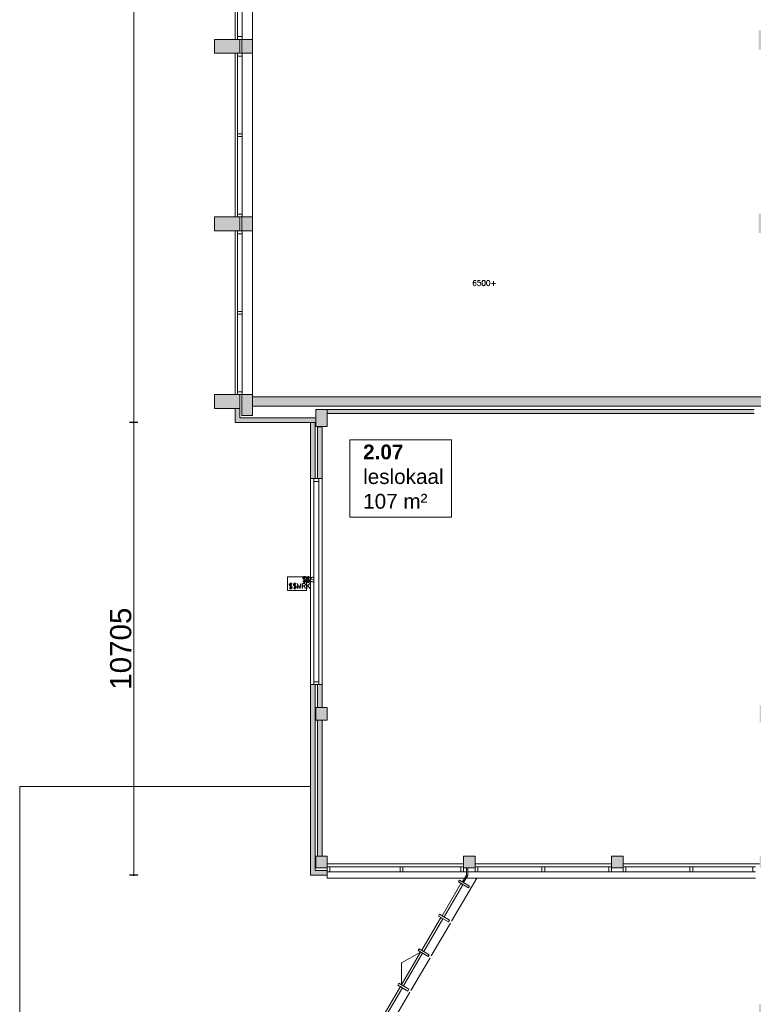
# Model space of a CAD drawing. Header units: millimetres. Extents: x 755778 to 1537169, y 90093 to 392038.
# Tile 86 of 134: x 1025191 to 1042541, y 345513 to 368793. Entities that reach past the tile are written whole.
import ezdxf

# ---------------------------------------------------------------- set-up
doc = ezdxf.new("R2010")
doc.units = ezdxf.units.MM
doc.layers.add('maatlijnen', color=7, linetype='Continuous')
doc.layers.add('NIV 2HB', color=7, linetype='Continuous', lineweight=0)
doc.layers.add('RUIMTEnr', color=7, linetype='Continuous', lineweight=5)
doc.styles.add('ROMANS', font='romans.shx')
doc.styles.get("Standard").update_dxf_attribs({"font": 'arial.ttf'})
doc.dimstyles.new('even', dxfattribs={"dimtxt": 500, "dimasz": 50, "dimexe": 100, "dimexo": 0, "dimgap": 50, "dimtad": 1, "dimdec": 0, "dimzin": 0, "dimdsep": 46, "dimtxsty": 'Standard', "dimblk": 'DOT', "dimcen": 1, "dimclrd": 7, "dimclre": 7, "dimclrt": 7, "dimadec": 0, "dimazin": 0, "dimtfac": 1, "dimtdec": 0, "dimtofl": 0, "dimtmove": 0, "dimatfit": 2, "dimldrblk": 'DOT', "dimfxl": 100, "dimfxlon": 1, "dimtolj": 1, "dimtzin": 0, "dimlwd": 5, "dimarcsym": 0})

# ---------------------------------------------------------------- blocks, each defined once
blk = doc.blocks.new('_Dot')
at = {"color": 0, "linetype": 'ByBlock', "lineweight": -2}
blk.add_line((-0.5, 0), (-1, 0), dxfattribs=at)
at = {"color": 0, "linetype": 'ByBlock', "const_width": 0.5}
blk.add_lwpolyline([(-0.25, 0, 1), (0.25, 0, 1)], format="xyb", close=True, dxfattribs=at)
blk = doc.blocks.new('*D144')
at = {"layer": 'Defpoints', "color": 0, "lineweight": 5, "transparency": 16777216}
for p in [(1030286, 381373), (1027887, 359273), (1030286, 359273)]:
    blk.add_point(p, dxfattribs=at)
at = {"layer": 'maatlijnen', "color": 7, "lineweight": -2, "transparency": 16777216}
for p, q in [((1027987, 381373), (1027787, 381373)), ((1027987, 359273), (1027787, 359273))]:
    blk.add_line(p, q, dxfattribs=at)
at = {"layer": 'maatlijnen', "color": 7, "lineweight": 5, "transparency": 16777216}
blk.add_line((1027887, 381323), (1027887, 359323), dxfattribs=at)
at = {"layer": 'maatlijnen', "color": 7, "lineweight": 5, "transparency": 16777216, "xscale": 50, "yscale": 50, "zscale": 50}
for p, rotation in [((1027887, 381373), 90), ((1027887, 359273), 270)]:
    blk.add_blockref('_Dot', p, dxfattribs=dict(at, rotation=rotation))
at = {"layer": 'maatlijnen', "color": 7, "lineweight": 5, "transparency": 16777216, "insert": (1027582, 370323), "char_height": 500, "attachment_point": 5, "rotation": 90}
blk.add_mtext('\\A1;22100', dxfattribs=at)
blk = doc.blocks.new('*D145')
at = {"layer": 'Defpoints', "color": 0, "lineweight": 5, "transparency": 16777216}
for p in [(1030286, 359273), (1027887, 348568), (1032071, 348568)]:
    blk.add_point(p, dxfattribs=at)
at = {"layer": 'maatlijnen', "color": 7, "lineweight": -2, "transparency": 16777216}
for p, q in [((1027987, 359273), (1027787, 359273)), ((1027987, 348568), (1027787, 348568))]:
    blk.add_line(p, q, dxfattribs=at)
at = {"layer": 'maatlijnen', "color": 7, "lineweight": 5, "transparency": 16777216}
blk.add_line((1027887, 359223), (1027887, 348618), dxfattribs=at)
at = {"layer": 'maatlijnen', "color": 7, "lineweight": 5, "transparency": 16777216, "xscale": 50, "yscale": 50, "zscale": 50}
for p, rotation in [((1027887, 359273), 90), ((1027887, 348568), 270)]:
    blk.add_blockref('_Dot', p, dxfattribs=dict(at, rotation=rotation))
at = {"layer": 'maatlijnen', "color": 7, "lineweight": 5, "transparency": 16777216, "insert": (1027582, 353921), "char_height": 500, "attachment_point": 5, "rotation": 90}
blk.add_mtext('\\A1;10705', dxfattribs=at)

msp = doc.modelspace()

# ---------------------------------------------------------------- hatches: boundary and pattern name
at = {"layer": 'NIV 2HB', "lineweight": 5, "true_color": 0x555d61}
h = msp.add_hatch(color=251, dxfattribs=at)
h.paths.add_polyline_path([(1030445.6, 381213.1), (1030695.6, 381213.1), (1030695.6, 380598.1), (1030445.6, 380598.1)])
h.paths.add_polyline_path([(1030445.6, 376728.1), (1030445.6, 376398.1), (1030695.6, 376398.1), (1030695.6, 376728.1)])
h.paths.add_polyline_path([(1030445.6, 372528.1), (1030445.6, 372198.1), (1030695.6, 372198.1), (1030695.6, 372528.1)])
h.paths.add_polyline_path([(1030445.6, 368328.1), (1030445.6, 367998.1), (1030695.6, 367998.1), (1030695.6, 368328.1)])
h.paths.add_polyline_path([(1030445.6, 364128.1), (1030445.6, 363798.1), (1030695.6, 363798.1), (1030695.6, 364128.1)])
h.paths.add_polyline_path([(1030695.6, 359433.1), (1030445.6, 359433.1), (1030445.6, 359928.1), (1030695.6, 359928.1)])
h = msp.add_hatch(color=251, dxfattribs=at)
h.paths.add_polyline_path([(1048225.6, 380598.1), (1048225.6, 380928.1), (1047625.6, 380928.1), (1047625.6, 380598.1)])
h.paths.add_polyline_path([(1029795.6, 380598.1), (1029795.6, 380928.1), (1030395.6, 380928.1), (1030395.6, 380598.1)])
h.paths.add_polyline_path([(1048225.6, 367998.1), (1048225.6, 368328.1), (1047625.6, 368328.1), (1047625.6, 367998.1)])
h.paths.add_polyline_path([(1048225.6, 363798.1), (1048225.6, 364128.1), (1047625.6, 364128.1), (1047625.6, 363798.1)])
h.paths.add_polyline_path([(1048225.6, 372198.1), (1048225.6, 372528.1), (1047625.6, 372528.1), (1047625.6, 372198.1)])
h.paths.add_polyline_path([(1048225.6, 376398.1), (1048225.6, 376728.1), (1047625.6, 376728.1), (1047625.6, 376398.1)])
h.paths.add_polyline_path([(1029795.6, 367998.1), (1029795.6, 368328.1), (1030395.6, 368328.1), (1030395.6, 367998.1)])
h.paths.add_polyline_path([(1029795.6, 363798.1), (1029795.6, 364128.1), (1030395.6, 364128.1), (1030395.6, 363798.1)])
h.paths.add_polyline_path([(1029795.6, 372198.1), (1029795.6, 372528.1), (1030395.6, 372528.1), (1030395.6, 372198.1)])
h.paths.add_polyline_path([(1029795.6, 376398.1), (1029795.6, 376728.1), (1030395.6, 376728.1), (1030395.6, 376398.1)])
h.paths.add_polyline_path([(1042665.6, 363753.1), (1042665.6, 364208.1), (1042985.6, 364208.1), (1042985.6, 363753.1)])
h.paths.add_polyline_path([(1042665.6, 368083.1), (1042665.6, 368538.1), (1042985.6, 368538.1), (1042985.6, 368083.1)])
h.paths.add_polyline_path([(1042665.6, 372153.1), (1042665.6, 372608.1), (1042985.6, 372608.1), (1042985.6, 372153.1)])
h.paths.add_polyline_path([(1042665.6, 376353.1), (1042665.6, 376808.1), (1042985.6, 376808.1), (1042985.6, 376353.1)])
h = msp.add_hatch(color=251, dxfattribs=at)
h.paths.add_polyline_path([(1042675.6, 338243.1), (1042975.6, 338243.1), (1042975.6, 338513.1), (1042675.6, 338513.1)])
h.paths.add_polyline_path([(1042675.6, 341743.1), (1042975.6, 341743.1), (1042975.6, 342013.1), (1042675.6, 342013.1)])
h.paths.add_polyline_path([(1042675.6, 345243.1), (1042975.6, 345243.1), (1042975.6, 345513.1), (1042675.6, 345513.1)])
h.paths.add_polyline_path([(1042690.6, 348743.1), (1042960.6, 348743.1), (1042960.6, 349013.1), (1042690.6, 349013.1)])
h.paths.add_polyline_path([(1039190.6, 348743.1), (1039460.6, 348743.1), (1039460.6, 349013.1), (1039190.6, 349013.1)])
h.paths.add_polyline_path([(1042690.6, 352578.1), (1042960.6, 352578.1), (1042960.6, 352178.1), (1042690.6, 352178.1)])
h.paths.add_polyline_path([(1035690.6, 348743.1), (1035960.6, 348743.1), (1035960.6, 349013.1), (1035690.6, 349013.1)])
h.paths.add_polyline_path([(1032190.6, 348743.1), (1032460.6, 348743.1), (1032460.6, 349013.1), (1032190.6, 349013.1)])
h.paths.add_polyline_path([(1029795.6, 359598.1), (1029795.6, 359928.1), (1030395.6, 359928.1), (1030395.6, 359598.1)])
edge = h.paths.add_edge_path()
edge.add_line((1042565.6, 334787.1), (1042565.6, 335057.1))
edge.add_line((1042565.6, 335057.1), (1042985.6, 335057.1))
edge.add_line((1042985.6, 335057.1), (1042985.6, 334787.1))
at = {"layer": 'NIV 2HB', "lineweight": 5}
for points in [[(1043095.6, 359878.1), (1030695.6, 359878.1), (1030695.6, 359658.1), (1043095.6, 359658.1)], [(1032190.6, 359383.1), (1030395.6, 359383.1), (1030395.6, 359598.1), (1030285.6, 359598.1), (1030285.6, 359273.1), (1032190.6, 359273.1)], [(1042560.6, 359578.1), (1032460.6, 359578.1), (1032460.6, 359478.1), (1042560.6, 359478.1)], [(1032180.6, 359273.1), (1032070.6, 359273.1), (1032070.6, 357943.1), (1032180.6, 357943.1)], [(1032340.6, 359178.1), (1032230.6, 359178.1), (1032230.6, 357943.1), (1032262.6, 357943.1), (1032340.6, 357943.1)], [(1032180.6, 353073.1), (1032148.6, 353073.1), (1032070.6, 353073.1), (1032070.6, 348568.1), (1032460.6, 348568.1), (1032460.6, 348678.1), (1032180.6, 348678.1)]]:
    msp.add_hatch(color=7, dxfattribs=at).paths.add_polyline_path(points)
at = {"layer": 'NIV 2HB', "lineweight": 5, "true_color": 0x555d61}
h = msp.add_hatch(color=251, dxfattribs=at)
h.paths.add_polyline_path([(1032190.6, 352538.1), (1032460.6, 352538.1), (1032460.6, 352238.1), (1032190.6, 352238.1)])
h.paths.add_polyline_path([(1032190.6, 359578.1), (1032460.6, 359578.1), (1032460.6, 359178.1), (1032190.6, 359178.1)])
at = {"layer": 'NIV 2HB', "lineweight": 5}
for points in [[(1032340.6, 353073.1), (1032230.6, 353073.1), (1032230.6, 352528.1), (1032340.6, 352528.1)], [(1032340.6, 352228.1), (1032230.6, 352228.1), (1032230.6, 349013.1), (1032340.6, 349013.1)]]:
    msp.add_hatch(color=7, dxfattribs=at).paths.add_polyline_path(points, flags=17)

# ---------------------------------------------------------------- linework, layer by layer
at = {"layer": 'NIV 2HB', "color": 7, "lineweight": 5}
for p, q in [((1030285.6, 372198.1), (1030285.6, 368328.1)), ((1030695.6, 368328.1), (1030695.6, 372198.1)), ((1030341.6, 368395.1), (1030341.6, 370229.6)), ((1030455.6, 370229.6), (1030455.6, 368395.1)), ((1029795.6, 367998.1), (1029795.6, 368328.1)), ((1029795.6, 368328.1), (1030395.6, 368328.1)), ((1030395.6, 368328.1), (1030395.6, 367998.1)), ((1030445.6, 368328.1), (1030445.6, 367998.1)), ((1030695.6, 368328.1), (1030445.6, 368328.1)), ((1030695.6, 367998.1), (1030695.6, 368328.1)), ((1030395.6, 367998.1), (1029795.6, 367998.1)), ((1030285.6, 367998.1), (1030285.6, 364128.1)), ((1030341.6, 366096.6), (1030341.6, 367931.1)), ((1030445.6, 367998.1), (1030695.6, 367998.1)), ((1030455.6, 367931.1), (1030455.6, 366096.6)), ((1030695.6, 364128.1), (1030695.6, 367998.1)), ((1030341.6, 364195.1), (1030341.6, 366029.6)), ((1030455.6, 366029.6), (1030455.6, 364195.1)), ((1029795.6, 363798.1), (1029795.6, 364128.1)), ((1029795.6, 364128.1), (1030395.6, 364128.1)), ((1030395.6, 364128.1), (1030395.6, 363798.1)), ((1030445.6, 364128.1), (1030445.6, 363798.1)), ((1030695.6, 364128.1), (1030445.6, 364128.1)), ((1030695.6, 363798.1), (1030695.6, 364128.1)), ((1030395.6, 363798.1), (1029795.6, 363798.1)), ((1030285.6, 363798.1), (1030285.6, 359928.1)), ((1030341.6, 361896.6), (1030341.6, 363731.1)), ((1030445.6, 363798.1), (1030695.6, 363798.1)), ((1030455.6, 363731.1), (1030455.6, 361896.6)), ((1030695.6, 359928.1), (1030695.6, 363798.1)), ((1030341.6, 359995.1), (1030341.6, 361829.6)), ((1030455.6, 361829.6), (1030455.6, 359995.1)), ((1029795.6, 359598.1), (1029795.6, 359928.1)), ((1029795.6, 359928.1), (1030395.6, 359928.1)), ((1030395.6, 359928.1), (1030395.6, 359598.1)), ((1030445.6, 359433.1), (1030445.6, 359928.1)), ((1030445.6, 359928.1), (1030695.6, 359928.1)), ((1030695.6, 359928.1), (1030695.6, 359433.1)), ((1030695.6, 359878.1), (1043095.6, 359878.1)), ((1030695.6, 359658.1), (1030695.6, 359878.1)), ((1030395.6, 359598.1), (1029795.6, 359598.1)), ((1030395.6, 359598.1), (1030285.6, 359598.1)), ((1030285.6, 359598.1), (1030285.6, 359273.1)), ((1030395.6, 359383.1), (1030395.6, 359598.1)), ((1043095.6, 359658.1), (1030695.6, 359658.1)), ((1032190.6, 359578.1), (1032460.6, 359578.1)), ((1032190.6, 359178.1), (1032190.6, 359578.1)), ((1032460.6, 359578.1), (1032460.6, 359178.1)), ((1032460.6, 359578.1), (1042560.6, 359578.1)), ((1032460.6, 359478.1), (1042560.6, 359478.1)), ((1030285.6, 359273.1), (1032190.6, 359273.1)), ((1032190.6, 359383.1), (1030395.6, 359383.1)), ((1030695.6, 359433.1), (1030445.6, 359433.1)), ((1032180.6, 359273.1), (1032070.6, 359273.1)), ((1032070.6, 359273.1), (1032070.6, 357943.1)), ((1032180.6, 357943.1), (1032180.6, 359273.1)), ((1032190.6, 359273.1), (1032190.6, 359383.1)), ((1032460.6, 359178.1), (1032190.6, 359178.1)), ((1032230.6, 359168.1), (1032230.6, 357943.1)), ((1032340.6, 359168.1), (1032230.6, 359168.1)), ((1032340.6, 357943.1), (1032340.6, 359168.1)), ((1032070.6, 357943.1), (1032180.6, 357943.1)), ((1032070.6, 357943.1), (1032070.6, 353073.1)), ((1032148.6, 357943.1), (1032262.6, 357943.1)), ((1032148.6, 357876.1), (1032148.6, 357943.1)), ((1032262.6, 357876.1), (1032148.6, 357876.1)), ((1032148.6, 357876.1), (1032148.6, 353140.1)), ((1032262.6, 357876.1), (1032148.6, 357876.1)), ((1032230.6, 357943.1), (1032340.6, 357943.1)), ((1032262.6, 357943.1), (1032262.6, 357876.1)), ((1032262.6, 353140.1), (1032262.6, 357876.1)), ((1032340.6, 353073.1), (1032340.6, 357943.1)), ((1032180.6, 353073.1), (1032070.6, 353073.1)), ((1032070.6, 353073.1), (1032070.6, 348568.1)), ((1032148.6, 353140.1), (1032262.6, 353140.1)), ((1032148.6, 353073.1), (1032148.6, 353140.1)), ((1032148.6, 353140.1), (1032262.6, 353140.1)), ((1032262.6, 353073.1), (1032148.6, 353073.1)), ((1032180.6, 348678.1), (1032180.6, 353073.1)), ((1032230.6, 353073.1), (1032230.6, 352528.1)), ((1032340.6, 353073.1), (1032230.6, 353073.1)), ((1032262.6, 353140.1), (1032262.6, 353073.1)), ((1032340.6, 352528.1), (1032340.6, 353073.1)), ((1032190.6, 352528.1), (1032460.6, 352528.1)), ((1032190.6, 352228.1), (1032190.6, 352528.1)), ((1032230.6, 352528.1), (1032340.6, 352528.1)), ((1032460.6, 352528.1), (1032460.6, 352228.1)), ((1032460.6, 352228.1), (1032190.6, 352228.1)), ((1032230.6, 349013.1), (1032230.6, 352228.1)), ((1032230.6, 352228.1), (1032340.6, 352228.1)), ((1032340.6, 352228.1), (1032340.6, 349013.1)), ((1032460.6, 349013.1), (1032190.6, 349013.1)), ((1032190.6, 349013.1), (1032190.6, 348743.1)), ((1032340.6, 349013.1), (1032230.6, 349013.1)), ((1032460.6, 348743.1), (1032460.6, 349013.1)), ((1035960.6, 349013.1), (1035690.6, 349013.1)), ((1035690.6, 349013.1), (1035690.6, 348743.1)), ((1035960.6, 348743.1), (1035960.6, 349013.1)), ((1039460.6, 349013.1), (1039190.6, 349013.1)), ((1039190.6, 349013.1), (1039190.6, 348743.1)), ((1039460.6, 348743.1), (1039460.6, 349013.1)), ((1032190.6, 348743.1), (1032460.6, 348743.1)), ((1035690.6, 348838.1), (1032460.6, 348838.1)), ((1032527.6, 348760.1), (1034187.1, 348760.1)), ((1034254.1, 348760.1), (1035623.6, 348760.1)), ((1035690.6, 348743.1), (1035960.6, 348743.1)), ((1035758.6, 348567.8), (1035758.6, 348743.1)), ((1035758.6, 348743.1), (1035788.6, 348743.1)), ((1035788.6, 348743.1), (1035788.6, 348559.6)), ((1039190.6, 348838.1), (1035960.6, 348838.1)), ((1036027.6, 348760.1), (1037542.1, 348760.1)), ((1037609.1, 348760.1), (1039123.6, 348760.1)), ((1039190.6, 348743.1), (1039460.6, 348743.1)), ((1042690.6, 348838.1), (1039460.6, 348838.1)), ((1039527.6, 348760.1), (1041042.1, 348760.1)), ((1041109.1, 348760.1), (1042526.6, 348760.1)), ((1032070.6, 348568.1), (1032460.6, 348568.1)), ((1032460.6, 348678.1), (1032180.6, 348678.1)), ((1032460.6, 348568.1), (1032460.6, 348678.1)), ((1032460.6, 348623.1), (1032460.6, 348593.1)), ((1032527.6, 348646.1), (1034187.1, 348646.1)), ((1035663.1, 348405.7), (1035758.6, 348567.8)), ((1035788.6, 348559.6), (1035689, 348390.4)), ((1037609.1, 348646.1), (1039325.6, 348646.1)), ((1039325.6, 348646.1), (1041042.1, 348646.1)), ((1041109.1, 348646.1), (1042526.6, 348646.1)), ((1035178.8, 347608), (1035626, 348369.5)), ((1035673.4, 348341.6), (1035226.2, 347580.1)), ((1036003.1, 348498.1), (1035402.8, 347476.2)), ((1035565.7, 348405), (1035591, 348448.1)), ((1035802.7, 348265.5), (1035565.7, 348405)), ((1035591, 348448.1), (1035828, 348308.6)), ((1035626, 348369.5), (1035673.4, 348341.6)), ((1035689, 348390.4), (1035663.1, 348405.7)), ((1035828, 348308.6), (1035802.7, 348265.5)), ((1035093.1, 347600.4), (1035118.4, 347643.5)), ((1035330.1, 347461), (1035093.1, 347600.4)), ((1035118.4, 347643.5), (1035355.4, 347504.1)), ((1035226.2, 347580.1), (1035178.8, 347608)), ((1034698.9, 346790.5), (1035153.4, 347564.9)), ((1035200.8, 347537), (1034746.4, 346762.6)), ((1035377.5, 347433.1), (1034922.8, 346658.7)), ((1035153.4, 347564.9), (1035200.8, 347537)), ((1035355.4, 347504.1), (1035330.1, 347461)), ((1034673.6, 346747.4), (1034219.8, 345974.2)), ((1034224, 346492.2), (1034673.6, 346747.4)), ((1034266.3, 345946.9), (1034721.1, 346719.6)), ((1034613.2, 346782.9), (1034638.6, 346826)), ((1034850.2, 346643.4), (1034613.2, 346782.9)), ((1034638.6, 346826), (1034875.6, 346686.5)), ((1034721.1, 346719.6), (1034673.6, 346747.4)), ((1034746.4, 346762.6), (1034698.9, 346790.5)), ((1034875.6, 346686.5), (1034850.2, 346643.4)), ((1034219.8, 345974.2), (1034224, 346492.2)), ((1034443.8, 345842.5), (1034897.6, 346615.5)), ((1034134, 345966.8), (1034159.4, 346009.9)), ((1034371, 345827.3), (1034134, 345966.8)), ((1034159.4, 346009.9), (1034396.4, 345870.4)), ((1034218.9, 345974.7), (1034266.3, 345946.9)), ((1033740.7, 345157.6), (1034194.4, 345931.3)), ((1034241.8, 345903.4), (1033788.1, 345129.8)), ((1034418.4, 345799.4), (1033964.9, 345026)), ((1034194.4, 345931.3), (1034241.8, 345903.4)), ((1034396.4, 345870.4), (1034371, 345827.3))]:
    msp.add_line(p, q, dxfattribs=at)
at = {"layer": 'NIV 2HB', "color": 7, "linetype": 'ByBlock', "lineweight": 5}
for p, q in [((1030341.6, 368395.1), (1030341.6, 368328.1)), ((1030455.6, 368395.1), (1030341.6, 368395.1)), ((1030455.6, 368328.1), (1030341.6, 368328.1)), ((1030455.6, 368328.1), (1030455.6, 368395.1)), ((1030341.6, 367998.1), (1030341.6, 367931.1)), ((1030455.6, 367998.1), (1030341.6, 367998.1)), ((1030455.6, 367931.1), (1030341.6, 367931.1)), ((1030455.6, 367931.1), (1030455.6, 367998.1)), ((1030341.6, 366096.6), (1030341.6, 366029.6)), ((1030455.6, 366096.6), (1030341.6, 366096.6)), ((1030455.6, 366029.6), (1030341.6, 366029.6)), ((1030455.6, 366029.6), (1030455.6, 366096.6)), ((1030341.6, 364195.1), (1030341.6, 364128.1)), ((1030455.6, 364195.1), (1030341.6, 364195.1)), ((1030455.6, 364128.1), (1030341.6, 364128.1)), ((1030455.6, 364128.1), (1030455.6, 364195.1)), ((1030341.6, 363798.1), (1030341.6, 363731.1)), ((1030455.6, 363798.1), (1030341.6, 363798.1)), ((1030455.6, 363731.1), (1030341.6, 363731.1)), ((1030455.6, 363731.1), (1030455.6, 363798.1)), ((1030341.6, 361896.6), (1030341.6, 361829.6)), ((1030455.6, 361896.6), (1030341.6, 361896.6)), ((1030455.6, 361829.6), (1030341.6, 361829.6)), ((1030455.6, 361829.6), (1030455.6, 361896.6)), ((1030341.6, 359995.1), (1030341.6, 359928.1)), ((1030455.6, 359995.1), (1030341.6, 359995.1)), ((1030455.6, 359928.1), (1030341.6, 359928.1)), ((1030455.6, 359928.1), (1030455.6, 359995.1)), ((1032262.6, 357943.1), (1032148.6, 357943.1)), ((1032262.6, 353073.1), (1032148.6, 353073.1)), ((1032460.6, 348760.1), (1032527.6, 348760.1)), ((1032460.6, 348760.1), (1032460.6, 348646.1)), ((1032527.6, 348760.1), (1032527.6, 348646.1)), ((1034187.1, 348760.1), (1034254.1, 348760.1)), ((1034187.1, 348760.1), (1034187.1, 348646.1)), ((1034254.1, 348760.1), (1034254.1, 348646.1)), ((1035623.6, 348760.1), (1035690.6, 348760.1)), ((1035623.6, 348760.1), (1035623.6, 348646.1)), ((1035690.6, 348760.1), (1035690.6, 348646.1)), ((1035960.6, 348760.1), (1036027.6, 348760.1)), ((1035960.6, 348760.1), (1035960.6, 348646.1)), ((1036027.6, 348760.1), (1036027.6, 348646.1)), ((1037542.1, 348760.1), (1037609.1, 348760.1)), ((1037542.1, 348760.1), (1037542.1, 348646.1)), ((1037609.1, 348760.1), (1037609.1, 348646.1)), ((1039123.6, 348760.1), (1039190.6, 348760.1)), ((1039123.6, 348760.1), (1039123.6, 348646.1)), ((1039190.6, 348760.1), (1039190.6, 348646.1)), ((1039460.6, 348760.1), (1039527.6, 348760.1)), ((1039460.6, 348760.1), (1039460.6, 348646.1)), ((1039527.6, 348760.1), (1039527.6, 348646.1)), ((1041042.1, 348760.1), (1041109.1, 348760.1)), ((1041042.1, 348760.1), (1041042.1, 348646.1)), ((1041109.1, 348760.1), (1041109.1, 348646.1)), ((1042526.6, 348760.1), (1042593.6, 348760.1)), ((1042526.6, 348760.1), (1042526.6, 348646.1)), ((1032527.6, 348646.1), (1032460.6, 348646.1)), ((1034254.1, 348646.1), (1034187.1, 348646.1)), ((1035690.6, 348646.1), (1035623.6, 348646.1)), ((1036027.6, 348646.1), (1035960.6, 348646.1)), ((1037609.1, 348646.1), (1037542.1, 348646.1)), ((1039190.6, 348646.1), (1039123.6, 348646.1)), ((1039527.6, 348646.1), (1039460.6, 348646.1)), ((1041109.1, 348646.1), (1041042.1, 348646.1)), ((1042593.6, 348646.1), (1042526.6, 348646.1))]:
    msp.add_line(p, q, dxfattribs=at)
at = {"layer": 'NIV 2HB', "lineweight": 5}
for p, q in [((1031523.6, 355296.3), (1031523.6, 355619.5)), ((1031523.6, 355619.5), (1031973.6, 355619.5)), ((1031973.6, 355619.5), (1031973.6, 355296.3)), ((1031973.6, 355296.3), (1031523.6, 355296.3))]:
    msp.add_line(p, q, dxfattribs=at)
at = {"layer": 'NIV 2HB', "color": 253, "lineweight": 5, "true_color": 0x9ea0a1}
for p, q in [((1032070.6, 350663.1), (1025190.6, 350663.1)), ((1025190.6, 350663.1), (1025190.6, 345243.1))]:
    msp.add_line(p, q, dxfattribs=at)
at = {"layer": 'NIV 2HB', "color": 7, "linetype": 'Continuous', "lineweight": 5}
for p, q in [((1032460.6, 348568.1), (1032460.6, 348498.1)), ((1034254.1, 348646.1), (1035758.6, 348646.1)), ((1035788.6, 348646.1), (1037542.1, 348646.1)), ((1032460.6, 348498.1), (1035717.5, 348498.1)), ((1042593.6, 348498.1), (1035752.3, 348498.1))]:
    msp.add_line(p, q, dxfattribs=at)
at = {"layer": 'RUIMTEnr', "lineweight": 5}
msp.add_lwpolyline([(1032995.9, 358861.5), (1035405.6, 358861.5), (1035405.6, 357031.8), (1032995.9, 357031.8)], close=True, dxfattribs=at)

# ---------------------------------------------------------------- texts
at = {"layer": 'NIV 2HB', "color": 7, "lineweight": 5, "style": 'ROMANS'}
msp.add_text('6500+', height=125, dxfattribs=at).set_placement((1035895.8, 362504.4))
at = {"layer": 'NIV 2HB', "lineweight": 5, "style": 'ROMANS'}
for tag, p, s in [('$$S', (1031874.2, 355498.1), 's'), ('$$MRK', (1031552.5, 355347.4), 'S')]:
    msp.add_attdef(tag, p, s, height=112.5, dxfattribs=at)
at = {"layer": 'RUIMTEnr', "lineweight": 5, "insert": (1033313.4, 357987.1), "char_height": 350, "attachment_point": 4, "rotation": 0.04243}
msp.add_mtext_dynamic_manual_height_columns('{\\fArial|b1|i0|c0|p34;2.07\\P}leslokaal\\P107 m²', width=2951.731, gutter_width=121.2, heights=[0], dxfattribs=at)

# ---------------------------------------------------------------- dimensions: what is measured, and where the dimension line sits
at = {"layer": 'maatlijnen', "lineweight": 5}
dim = msp.add_linear_dim(base=(1027887.5, 359273.1), p1=(1030285.6, 381373.1), p2=(1030285.6, 359273.1), angle=90, dimstyle='even', dxfattribs=at)
dim.commit()
dim.dimension.update_dxf_attribs({"geometry": '*D144', "text_midpoint": (1027582.2, 370323.1)})
dim = msp.add_linear_dim(base=(1027887.5, 348568.1), p1=(1030285.6, 359273.1), p2=(1032070.6, 348568.1), angle=90, dimstyle='even', override={"dimtmove": 1}, dxfattribs=at)
dim.commit()
dim.dimension.update_dxf_attribs({"geometry": '*D145', "text_midpoint": (1027582.2, 353920.6)})

doc.saveas('drawing.dxf')
